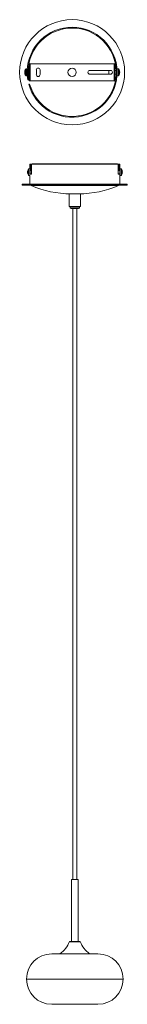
# Model space of a CAD drawing. Header units: millimetres. Extents: x -46 to 82, y -1189 to -18.
import ezdxf

# ---------------------------------------------------------------- set-up
doc = ezdxf.new("R2010")
doc.units = ezdxf.units.MM

msp = doc.modelspace()

# ---------------------------------------------------------------- linework, layer by layer
at = {"color": 7, "linetype": 'Continuous', "lineweight": 15}
for p, q in [((-40.3, -80.4), (-40.3, -80.4)), ((-40.3, -81.3), (-40, -81.3)), ((-40, -81.5), (-40.3, -81.5)), ((-37.2, -77), (-38.7, -77)), ((-35, -79), (-36.3, -79)), ((67, -71), (-35, -71)), ((-35, -71), (-35, -91)), ((-34, -71), (-34, -91)), ((-26.5, -78.2), (-26.5, -83.7)), ((-22, -83.7), (-22, -78.2)), ((61.7, -78.7), (37.2, -78.7)), ((62.8, -79), (59.6, -79)), ((59.6, -79), (59.6, -83)), ((66, -91), (66, -71)), ((67, -91), (67, -71)), ((68.6, -79), (67, -79)), ((71.1, -77), (69.6, -77)), ((69.6, -77), (69.6, -85)), ((69.6, -79), (69.6, -79)), ((72.4, -80.5), (72.7, -80.5)), ((72.7, -80.5), (72.4, -80.5)), ((72.7, -81.4), (72.7, -81.4)), ((-38.7, -85), (-37.2, -85)), ((-36.6, -90), (-35.6, -90)), ((-36.3, -83), (-35, -83)), ((-35, -91), (67, -91)), ((37.2, -83.2), (61.7, -83.2)), ((59.6, -83), (62.8, -83)), ((67, -83), (68.6, -83)), ((67.8, -90), (68.9, -90)), ((69.6, -83), (69.6, -83)), ((69.6, -85), (71.1, -85)), ((-34.5, -95), (-35.5, -95)), ((67.8, -95), (66.7, -95)), ((-34.2, -195.6), (-35.5, -195.6)), ((-34.2, -190.1), (-34.2, -195.6)), ((-34.2, -190.1), (72.8, -190.1)), ((-34.1, -197.1), (-32.4, -197.1)), ((-34, -202.1), (-34, -197.1)), ((-32.3, -197.6), (-34, -197.6)), ((-33.4, -190.1), (-33.4, -197.1)), ((-32.4, -190.1), (-32.4, -197.1)), ((-32.3, -202.1), (-32.3, -190.1)), ((-30.8, -189.6), (69.2, -189.6)), ((70.9, -190.1), (70.9, -202.1)), ((72.8, -197.6), (70.9, -197.6)), ((71, -197.1), (71, -190.1)), ((71, -197.1), (72.8, -197.1)), ((72, -197.1), (72, -190.1)), ((72.8, -214.1), (72.8, -190.1)), ((74.3, -195.6), (72.8, -195.6)), ((-37.1, -199), (-37.1, -199)), ((-36.8, -199.9), (-37.1, -199.9)), ((-37.1, -200.2), (-36.8, -200.1)), ((-35.5, -203.6), (-34.2, -203.6)), ((-34.2, -203.6), (-34.2, -214.1)), ((-34.1, -202.1), (-32.3, -202.1)), ((-34, -201.6), (-32.3, -201.6)), ((70.9, -201.6), (72.8, -201.6)), ((70.9, -202.1), (72.8, -202.1)), ((72.8, -203.6), (74.3, -203.6)), ((75.9, -199.1), (75.6, -199.2)), ((75.6, -199.2), (75.9, -199.1)), ((75.9, -200.1), (75.9, -200.1)), ((-43.2, -214.1), (-43.2, -215.3)), ((-43.2, -214.1), (81.8, -214.1)), ((-43.2, -215.3), (81.8, -215.3)), ((81.8, -215.3), (81.8, -214.1)), ((12.7, -225.4), (12.7, -240.4)), ((12.7, -225.4), (25.9, -225.4)), ((25.9, -240.4), (25.9, -225.4)), ((12.7, -240.4), (25.9, -240.4)), ((13.8, -240.5), (13.8, -241.9)), ((23.8, -242.9), (14.8, -242.9)), ((17.1, -242.9), (17.1, -1040.2)), ((21.5, -1040.2), (21.5, -242.9)), ((24.8, -241.9), (24.8, -240.5)), ((15.4, -1040.2), (15.4, -1114.2)), ((15.4, -1040.2), (23.2, -1040.2)), ((23.2, -1114.2), (23.2, -1040.2)), ((12.9, -1114.2), (25.7, -1114.2)), ((46.8, -1128.7), (-8.2, -1128.7)), ((46.8, -1188.7), (-8.2, -1188.7))]:
    msp.add_line(p, q, dxfattribs=at)
at = {"color": 8, "linetype": 'Continuous', "lineweight": 15}
for p, q in [((-39.1, -84.8), (-39.1, -77.2)), ((-38.7, -85), (-38.7, -77)), ((71.1, -77), (71.1, -85)), ((71.5, -77.2), (71.5, -84.8)), ((-35.9, -203.4), (-35.9, -195.8)), ((-35.5, -203.6), (-35.5, -195.6)), ((-30.8, -189.6), (-30.8, -190.1)), ((69.2, -189.6), (69.2, -190.1)), ((74.3, -195.6), (74.3, -203.6)), ((74.7, -195.8), (74.7, -203.4)), ((-32.8, -215.5), (71.4, -215.5)), ((24.8, -240.5), (13.8, -240.5)), ((13.8, -241.9), (24.8, -241.9)), ((76.8, -1158.7), (-38.2, -1158.7))]:
    msp.add_line(p, q, dxfattribs=at)
at = {"color": 7, "linetype": 'Continuous', "lineweight": 15, "flags": 128}
for points in [[(-40.3, -81.3), (-40.3, -81.5), (-40.3, -81.5)], [(72.4, -79), (72.4, -79), (72.4, -79), (72.4, -79), (72.4, -79), (72.4, -79), (72.4, -79), (72.4, -79), (72.4, -79)], [(-33.2, -197.1), (-33.2, -197.4), (-33.1, -197.6)], [(71.8, -197.6), (71.8, -197.3), (71.8, -197.1)], [(72.8, -196.6), (72.8, -196.7), (72.8, -197.1)], [(72.8, -197.6), (72.8, -197.3), (72.8, -197.1)], [(75.6, -197.6), (75.6, -197.6), (75.6, -197.6), (75.6, -197.6), (75.6, -197.6), (75.6, -197.6), (75.6, -197.7), (75.6, -197.7), (75.6, -197.7)], [(-37.1, -199.9), (-37.1, -200.1), (-37.1, -200.2)], [(-33.1, -201.6), (-33.2, -201.9), (-33.2, -202.1)], [(71.8, -202.1), (71.8, -201.8), (71.8, -201.6)], [(72.8, -202.1), (72.8, -201.8), (72.8, -201.6)], [(72.8, -202.1), (72.8, -202.5), (72.8, -202.6)], [(18.6, -1114.3), (17.9, -1114.3), (17.3, -1114.3), (15.9, -1114.3), (14.2, -1114.3), (13.2, -1114.3), (12.8, -1114.3)], [(25.8, -1114.3), (25.8, -1114.3), (25.2, -1114.3), (23.9, -1114.3), (22.2, -1114.3), (20.1, -1114.3), (18.6, -1114.3)]]:
    msp.add_lwpolyline(points, dxfattribs=at)
at = {"color": 7, "linetype": 'Continuous', "lineweight": 15}
for centre, radius in [((16.1, -80.9), 62.5), ((16, -81), 5)]:
    msp.add_circle(centre, radius, dxfattribs=at)
for centre, radius, start, end in [((16.1, -80.9), 53.5, 195.1784, 189.693), ((16.1, -80.9), 52.5, 195.4747, 189.8794), ((-34.2, -80.8), 6.08, 162.0055, 175.8202), ((-34.1, -81.1), 6.24, 162.2216, 175.7987), ((-39.5, -80.3), 0.86, 199.6926, 232.0652), ((-39.6, -81.5), 0.768, 131.1915, 161.568), ((-39.7, -81.3), 0.666, 200.6048, 239.0785), ((-34.2, -81.1), 6.08, 184.1798, 197.9945), ((-33.8, -81), 6.5, 144.217, 163.8743), ((-39.6, -79.1), 0.466, 166.835, 193.165), ((-32.7, -81.4), 7.3, 176.6871, 183.3129), ((-38.7, -77.4), 0.48, 90, 144.217), ((-24.3, -78.2), 2.25, 0, 180), ((37.2, -81), 2.25, 90, 270), ((61.7, -81), 2.25, 270, 90), ((71.1, -77.4), 0.48, 35.783, 90), ((66.2, -81), 6.5, 17.5308, 35.783), ((66.2, -80.9), 6.52, 4.0566, 17.3787), ((72.1, -78.4), 2.15, 277.2372, 284.8878), ((72.5, -82.5), 2.02, 85.6865, 93.6545), ((64.7, -80.9), 7.76, 356.7868, 3.2132), ((64.7, -81), 7.75, 356.7847, 0.2763), ((72.1, -83.5), 2.15, 75.1122, 82.7628), ((66.2, -80.9), 6.53, 342.6372, 355.9418), ((66.2, -81), 6.52, 342.6213, 355.9434), ((-33.8, -81), 6.5, 196.1257, 215.783), ((-38.7, -84.5), 0.48, 215.783, 270), ((-24.3, -83.7), 2.25, 180, 0), ((71.1, -84.5), 0.48, 270, 324.217), ((66.2, -81), 6.5, 324.217, 342.4692), ((72.4, -82.9), 0.0372, 15.4462, 50.3662), ((-31, -199.5), 6.08, 162.0055, 175.8202), ((-30.9, -199.7), 6.24, 162.2216, 175.7987), ((-30.6, -199.6), 6.5, 144.217, 163.8743), ((-36.4, -197.7), 0.466, 166.835, 193.165), ((-35.5, -196.1), 0.48, 90, 144.217), ((-30.8, -190.6), 1, 90, 151.2544), ((69.2, -190.6), 1, 28.7456, 90), ((74.3, -196.1), 0.48, 35.783, 90), ((69.4, -199.6), 6.5, 17.5308, 35.783), ((69.4, -199.6), 6.52, 4.0566, 17.3787), ((-36.3, -199), 0.86, 199.6926, 232.0652), ((-36.4, -200.2), 0.768, 131.1915, 161.568), ((-31, -199.7), 6.08, 184.1798, 197.9945), ((-36.5, -199.9), 0.666, 200.6048, 239.0785), ((-30.6, -199.6), 6.5, 196.1257, 215.783), ((-29.5, -200.1), 7.3, 176.6871, 183.3129), ((-35.5, -203.1), 0.48, 215.783, 270), ((74.3, -203.1), 0.48, 270, 324.217), ((69.4, -199.6), 6.5, 324.217, 342.4692), ((75.3, -197.1), 2.15, 277.2372, 284.8878), ((75.7, -201.1), 2.02, 85.6865, 93.6545), ((67.8, -199.6), 7.76, 356.7868, 3.2132), ((67.9, -199.6), 7.75, 356.7847, 0.2763), ((75.3, -202.1), 2.15, 75.1122, 82.7628), ((69.4, -199.6), 6.53, 342.6372, 355.9418), ((69.4, -199.6), 6.52, 342.6213, 355.9434), ((75.6, -201.6), 0.0372, 15.4462, 50.3662), ((-32.7, -215.4), 0.1, 90, 246.3893), ((14.6, -107.1), 118.3, 246.3893, 270), ((24, -107.1), 118.3, 270, 293.6107), ((71.3, -215.4), 0.1, 293.6107, 90), ((13.9, -240.5), 0.1, 90, 180), ((14.8, -241.9), 1, 180, 270), ((23.8, -241.9), 1, 270, 0), ((24.7, -240.5), 0.1, 360, 90), ((-16.2, -1103.4), 30.9, 305.2694, 339.617), ((54.8, -1103.4), 30.9, 200.383, 234.7306), ((-8.2, -1158.7), 30, 90, 179.9705), ((46.8, -1158.7), 30, 0.0295, 90), ((-8.2, -1158.7), 30, 180.0295, 270), ((46.8, -1158.7), 30, 270, 359.9705)]:
    msp.add_arc(centre, radius, start, end, dxfattribs=at)

doc.saveas('drawing.dxf')
